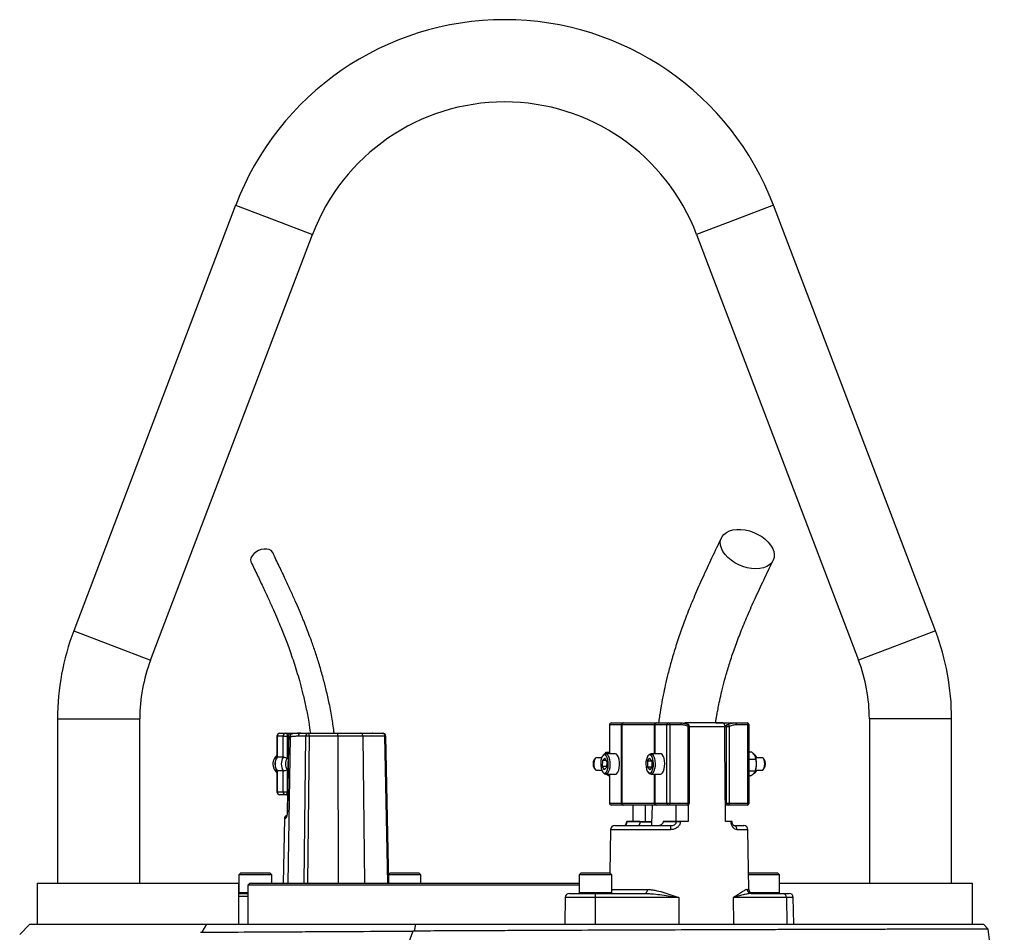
# Model space of a CAD drawing. Header units: millimetres. Extents: x 1218 to 2618, y 461 to 3503.
# Tile 5 of 5: x 1682 to 2161, y 3059 to 3503. Entities that reach past the tile are written whole.
import ezdxf

# ---------------------------------------------------------------- set-up
doc = ezdxf.new("R2010")
doc.units = ezdxf.units.MM

msp = doc.modelspace()

# ---------------------------------------------------------------- linework, layer by layer
at = {"color": 7, "linetype": 'Continuous', "lineweight": 25}
for p, q in [((1787.19, 3412.62), (1708.38, 3205.51)), ((2127.69, 3205.51), (2048.88, 3412.62)), ((1745.77, 3191.29), (1824.57, 3398.4)), ((2011.5, 3398.4), (2090.31, 3191.29)), ((1700.54, 3162.84), (1700.54, 3082.84)), ((1740.54, 3082.84), (1740.54, 3162.84)), ((2095.54, 3162.84), (2095.54, 3082.84)), ((2135.54, 3082.84), (2135.54, 3162.84)), ((1969.06, 3159.84), (1969.06, 3145.84)), ((1975, 3159.84), (1969.15, 3159.84)), ((1970.06, 3160.84), (1975.91, 3160.84)), ((1975.09, 3159.84), (1975, 3159.84)), ((1975, 3121.84), (1975, 3159.84)), ((1991.02, 3159.84), (1975.09, 3159.84)), ((1975.09, 3159.84), (1975.09, 3121.84)), ((1975.91, 3160.84), (1976.08, 3160.84)), ((1976.08, 3160.84), (1991.75, 3160.84)), ((1991.19, 3159.84), (1991.02, 3159.84)), ((1997.04, 3159.84), (1991.19, 3159.84)), ((1991.75, 3160.84), (1992.1, 3160.84)), ((1992.1, 3160.84), (1997.95, 3160.84)), ((1998.37, 3159.84), (1997.04, 3159.84)), ((1997.04, 3121.84), (1997.04, 3159.84)), ((1997.95, 3160.84), (2003.43, 3160.84)), ((1998.37, 3159.84), (1998.37, 3121.84)), ((2003.86, 3159.84), (1998.37, 3159.84)), ((2024.33, 3160.83), (2006.14, 3160.83)), ((2007.44, 3121.84), (2007.44, 3159.13)), ((2008.01, 3121.84), (2008.01, 3159.13)), ((2020.84, 3160.84), (2030.53, 3160.84)), ((2025.18, 3158.66), (2025.18, 3158.87)), ((2026.05, 3121.84), (2026.05, 3159.13)), ((2026.05, 3159.13), (2027.37, 3159.13)), ((2026.57, 3160.06), (2026.52, 3160.04)), ((2027.37, 3159.13), (2027.37, 3121.84)), ((2030.53, 3160.84), (2036.01, 3160.84)), ((2036.44, 3159.84), (2030.95, 3159.84)), ((2036.44, 3121.84), (2036.44, 3159.84)), ((2037.01, 3121.84), (2037.01, 3159.84)), ((1807.19, 3154.34), (1807.19, 3144.1)), ((1810.29, 3154.34), (1807.33, 3154.34)), ((1807.33, 3154.34), (1807.33, 3144.15)), ((1808.69, 3155.84), (1811.65, 3155.84)), ((1810.29, 3144.15), (1810.29, 3154.34)), ((1810.29, 3154.34), (1812.28, 3154.34)), ((1811.65, 3155.84), (1818.96, 3155.84)), ((1812.28, 3154.34), (1812.28, 3143.66)), ((1812.92, 3154.6), (1812.33, 3117.36)), ((1813.63, 3154.1), (1813.01, 3154.1)), ((1814.99, 3155.57), (1814.35, 3155.57)), ((1821.3, 3154.36), (1817.6, 3154.36)), ((1818.96, 3155.84), (1822.66, 3155.84)), ((1822.66, 3155.84), (1836.63, 3155.84)), ((1836.87, 3154.36), (1822.89, 3154.36)), ((1836.63, 3155.84), (1848.05, 3155.84)), ((1849.03, 3154.36), (1836.87, 3154.36)), ((1848.05, 3155.84), (1858.74, 3155.84)), ((1859.72, 3154.36), (1849.03, 3154.36)), ((1853.91, 3155.84), (1853.83, 3155.84)), ((1861.76, 3082.84), (1860.23, 3154.37)), ((1810.29, 3144.15), (1807.33, 3144.15)), ((1962.1, 3143.49), (1961.67, 3142.95)), ((1965.31, 3143.84), (1962.7, 3143.84)), ((1965.68, 3142.53), (1966.8, 3143.71)), ((1966.23, 3145.26), (1965.8, 3144.73)), ((1967.78, 3142.02), (1966.8, 3143.71)), ((1966.97, 3145.73), (1967.53, 3146.51)), ((1971.88, 3145.84), (1967.21, 3145.84)), ((1967.53, 3146.51), (1969.06, 3146.51)), ((1987.57, 3142.18), (1988.6, 3143.72)), ((1988.21, 3145.26), (1987.78, 3144.73)), ((1989.68, 3142.38), (1988.6, 3143.72)), ((1993.86, 3145.84), (1989.19, 3145.84)), ((2038.42, 3146.56), (2037.01, 3146.56)), ((2040.35, 3143.02), (2037.01, 3143.02)), ((2040.27, 3144.73), (2039.84, 3145.26)), ((2040.2, 3143.78), (2040.16, 3143.93)), ((2043.38, 3143.84), (2040.18, 3143.84)), ((2044.4, 3142.95), (2043.97, 3143.49)), ((1961.67, 3138.72), (1962.1, 3138.18)), ((1965.68, 3142.53), (1965.56, 3139.65)), ((1965.56, 3139.65), (1966.55, 3137.96)), ((1967.68, 3139.65), (1965.56, 3139.65)), ((1967.49, 3142.53), (1965.68, 3142.53)), ((1967.66, 3139.15), (1966.55, 3137.96)), ((1967.78, 3142.02), (1967.66, 3139.15)), ((1987.57, 3142.18), (1987.62, 3139.29)), ((1989.68, 3142.18), (1987.57, 3142.18)), ((1987.62, 3139.29), (1988.7, 3137.95)), ((1989.59, 3139.29), (1987.62, 3139.29)), ((1989.73, 3139.49), (1988.7, 3137.95)), ((1989.68, 3142.38), (1989.73, 3139.49)), ((2043.97, 3138.18), (2044.4, 3138.72)), ((1807.19, 3137.57), (1807.19, 3127.34)), ((1810.29, 3137.52), (1807.33, 3137.52)), ((1807.33, 3137.52), (1807.33, 3127.34)), ((1810.29, 3127.34), (1810.29, 3137.52)), ((1812.28, 3138.01), (1812.28, 3127.34)), ((1962.7, 3137.84), (1965.31, 3137.84)), ((1965.8, 3136.94), (1966.23, 3136.41)), ((1967.21, 3135.84), (1971.88, 3135.84)), ((1968.44, 3135.16), (1967.27, 3135.84)), ((1968.44, 3135.16), (1969.06, 3135.16)), ((1969.06, 3135.84), (1969.06, 3121.84)), ((1987.78, 3136.94), (1988.21, 3136.41)), ((1989.19, 3135.84), (1993.86, 3135.84)), ((2040.02, 3137.3), (2037.01, 3137.3)), ((2037.76, 3135.12), (2037.01, 3135.12)), ((2039.84, 3136.41), (2040.27, 3136.94)), ((2040.08, 3137.49), (2040.2, 3137.89)), ((2040.18, 3137.84), (2043.38, 3137.84)), ((1807.33, 3127.34), (1810.29, 3127.34)), ((1811.65, 3125.84), (1808.69, 3125.84)), ((1810.29, 3127.34), (1812.28, 3127.34)), ((1812.46, 3125.84), (1811.65, 3125.84)), ((1969.15, 3121.84), (1975, 3121.84)), ((1975.91, 3120.84), (1970.06, 3120.84)), ((1975, 3121.84), (1975.09, 3121.84)), ((1975.09, 3121.84), (1991.02, 3121.84)), ((1976.08, 3120.84), (1975.91, 3120.84)), ((1991.75, 3120.84), (1976.08, 3120.84)), ((1980.53, 3112.84), (1980.59, 3120.84)), ((1991.02, 3121.84), (1991.19, 3121.84)), ((1991.19, 3121.84), (1997.04, 3121.84)), ((1992.1, 3120.84), (1991.75, 3120.84)), ((1997.95, 3120.84), (1992.1, 3120.84)), ((1997.04, 3121.84), (1998.37, 3121.84)), ((2007.01, 3120.84), (1997.95, 3120.84)), ((1998.37, 3121.84), (2007.44, 3121.84)), ((2007.35, 3120.91), (2007.41, 3112.84)), ((2025.54, 3112.84), (2025.47, 3121.84)), ((2025.47, 3121.84), (2026.05, 3121.84)), ((2026.95, 3120.84), (2025.48, 3120.84)), ((2026.05, 3121.84), (2027.37, 3121.84)), ((2036.01, 3120.84), (2026.95, 3120.84)), ((2027.37, 3121.84), (2036.44, 3121.84)), ((1810.94, 3114.36), (1810.38, 3082.84)), ((1971.63, 3110.84), (1998.98, 3110.84)), ((1974.47, 3110.96), (1974.47, 3110.84)), ((1975.3, 3110.96), (1975.3, 3110.84)), ((1977.12, 3110.96), (1977.12, 3110.84)), ((1977.32, 3112.84), (1977.32, 3112.81)), ((1977.51, 3112.84), (1977.51, 3112.8)), ((1983.9, 3112.84), (1977.51, 3112.84)), ((1977.51, 3112.8), (1983.9, 3112.8)), ((1979.42, 3110.96), (1979.42, 3110.84)), ((1983.9, 3112.84), (1983.9, 3112.8)), ((1983.9, 3112.84), (1986.64, 3112.84)), ((1989.44, 3112.47), (1983.91, 3112.47)), ((1995.28, 3112.8), (1995.28, 3112.84)), ((2001.67, 3112.84), (1995.28, 3112.84)), ((1995.28, 3112.8), (2001.67, 3112.8)), ((2001.67, 3112.8), (2001.67, 3112.84)), ((2003.51, 3112.84), (2003.51, 3112.8)), ((2007.41, 3112.84), (2003.51, 3112.84)), ((2028.27, 3112.84), (2025.54, 3112.84)), ((2028.27, 3112.8), (2028.27, 3112.84)), ((2028.57, 3112.84), (2028.27, 3112.84)), ((2028.75, 3112.81), (2028.75, 3112.84)), ((2029.5, 3110.84), (2034.44, 3110.84)), ((2030.43, 3110.84), (2030.43, 3110.96)), ((1969.63, 3108.87), (1969.26, 3087.83)), ((2036.95, 3079.8), (2036.44, 3108.87)), ((1789.78, 3087.84), (1788.78, 3086.84)), ((1788.78, 3086.84), (1788.78, 3078.24)), ((1804.78, 3086.84), (1788.78, 3086.84)), ((1789.78, 3087.84), (1803.78, 3087.84)), ((1804.78, 3086.84), (1803.78, 3087.84)), ((1804.78, 3082.84), (1804.78, 3086.84)), ((1862.29, 3087.84), (1861.67, 3087.22)), ((1877.29, 3086.84), (1861.68, 3086.84)), ((1862.29, 3087.84), (1876.29, 3087.84)), ((1877.29, 3086.84), (1876.29, 3087.84)), ((1877.29, 3082.84), (1877.29, 3086.84)), ((1955.25, 3087.84), (1954.25, 3086.84)), ((1954.25, 3086.84), (1954.25, 3078.24)), ((1955, 3086.84), (1954.25, 3086.84)), ((1970.25, 3086.84), (1955, 3086.84)), ((1955.25, 3087.84), (1955.91, 3087.84)), ((1955.91, 3087.84), (1969.25, 3087.84)), ((1970.25, 3086.84), (1969.25, 3087.84)), ((1970.25, 3078.24), (1970.25, 3086.84)), ((2036.82, 3087.84), (2036.81, 3087.83)), ((2036.82, 3087.84), (2037.48, 3087.84)), ((2051.82, 3086.84), (2036.83, 3086.84)), ((2037.48, 3087.84), (2050.82, 3087.84)), ((2051.82, 3086.84), (2050.82, 3087.84)), ((2051.82, 3078.24), (2051.82, 3086.84)), ((1690.54, 3082.84), (1788.54, 3082.84)), ((1690.54, 3082.84), (1690.54, 3062.84)), ((1788.54, 3082.84), (1788.54, 3062.84)), ((1794.04, 3082.84), (1793.04, 3081.84)), ((1793.04, 3081.84), (1793.04, 3062.84)), ((1954.25, 3081.84), (1793.04, 3081.84)), ((1794.04, 3082.84), (1954.25, 3082.84)), ((2051.82, 3082.84), (2145.54, 3082.84)), ((2145.54, 3082.84), (2145.54, 3062.84)), ((1788.54, 3077.84), (1793.04, 3077.84)), ((1947.55, 3075.87), (1947.32, 3062.84)), ((1949.55, 3077.84), (1962.17, 3077.84)), ((2002.82, 3075.87), (1962.16, 3075.87)), ((1962.16, 3075.87), (1962.16, 3062.84)), ((1962.17, 3077.84), (1986.49, 3077.84)), ((2002.82, 3075.87), (2002.82, 3062.84)), ((2029.21, 3075.87), (2029.38, 3062.84)), ((2055.14, 3075.87), (2029.21, 3075.87)), ((2038.09, 3077.84), (2053.6, 3077.84)), ((2053.6, 3077.84), (2056.52, 3077.84)), ((2055.14, 3075.87), (2055.32, 3062.84)), ((2058.75, 3062.84), (2058.52, 3075.87)), ((1682.1, 3057.89), (1687.05, 3062.84)), ((1770.87, 3058.97), (1773.22, 3062.84)), ((1874.26, 3059.55), (1874.9, 3062.84)), ((2153.33, 3060.54), (2151.03, 3062.84)), ((2153.33, 3060.53), (2153.33, 3060.54))]:
    msp.add_line(p, q, dxfattribs=at)
at = {"color": 1, "linetype": 'Continuous', "lineweight": 25}
for p, q in [((1787.19, 3412.62), (1805.88, 3405.51)), ((2048.88, 3412.62), (2030.19, 3405.51)), ((1805.88, 3405.51), (1824.57, 3398.4)), ((2030.19, 3405.51), (2011.5, 3398.4)), ((1708.38, 3205.51), (1727.07, 3198.4)), ((2127.69, 3205.51), (2109, 3198.4)), ((1727.07, 3198.4), (1745.77, 3191.29)), ((2109, 3198.4), (2090.31, 3191.29)), ((1700.54, 3162.84), (1720.54, 3162.84)), ((1720.54, 3162.84), (1740.54, 3162.84)), ((2115.54, 3162.84), (2095.54, 3162.84)), ((2135.54, 3162.84), (2115.54, 3162.84)), ((1969.15, 3159.84), (1969.06, 3159.84)), ((1969.15, 3159.84), (1969.15, 3145.84)), ((1991.02, 3145.84), (1991.02, 3159.84)), ((1991.19, 3159.84), (1991.19, 3145.84)), ((2007.44, 3159.13), (2008.01, 3159.13)), ((2025.18, 3158.87), (2008.01, 3158.87)), ((2037.01, 3159.84), (2036.44, 3159.84)), ((1807.19, 3154.34), (1807.33, 3154.34)), ((1812.91, 3154.34), (1812.28, 3154.34)), ((1813.63, 3154.1), (1812.51, 3082.84)), ((1820.57, 3082.84), (1821.3, 3154.36)), ((1822.89, 3154.36), (1822.16, 3082.84)), ((1836.87, 3154.36), (1837.07, 3082.84)), ((1849.03, 3154.36), (1849.85, 3082.84)), ((1861.25, 3082.84), (1859.72, 3154.36)), ((1969.15, 3135.84), (1969.15, 3121.84)), ((1991.02, 3121.84), (1991.02, 3135.84)), ((1991.19, 3135.84), (1991.19, 3121.84)), ((1807.19, 3127.34), (1807.33, 3127.34)), ((1812.28, 3127.34), (1812.49, 3127.34)), ((1969.06, 3121.84), (1969.15, 3121.84)), ((2007.44, 3121.84), (2008.01, 3121.84)), ((2036.44, 3121.84), (2037.01, 3121.84)), ((1811.45, 3114.36), (1810.94, 3114.36)), ((1983.9, 3112.8), (1989.56, 3112.8)), ((1998.72, 3108.87), (1969.63, 3108.87)), ((2036.44, 3108.87), (2031.19, 3108.87)), ((1793.04, 3076.36), (1788.54, 3076.36)), ((1788.78, 3078.24), (1793.04, 3078.24)), ((1962.16, 3075.87), (1947.55, 3075.87)), ((1954.25, 3078.24), (1955, 3078.24)), ((1955, 3078.24), (1970.25, 3078.24)), ((1970.25, 3079.8), (1987.41, 3079.8)), ((2036.14, 3079.8), (2036.95, 3079.8)), ((2037.75, 3078.24), (2051.82, 3078.24)), ((2058.52, 3075.87), (2055.14, 3075.87))]:
    msp.add_line(p, q, dxfattribs=at)
at = {"color": 7, "linetype": 'Continuous', "lineweight": 25, "flags": 128}
for points in [[(2040.3, 3235.78), (2038.25, 3235.9), (2036.14, 3236.27), (2034.03, 3236.88), (2031.98, 3237.7), (2030.03, 3238.72), (2028.24, 3239.91), (2026.66, 3241.25), (2025.32, 3242.69), (2024.26, 3244.2), (2023.51, 3245.73), (2023.09, 3247.26), (2023, 3248.74), (2023.25, 3250.13), (2023.84, 3251.4), (2024.74, 3252.51), (2025.94, 3253.44), (2027.41, 3254.15), (2029.1, 3254.64), (2030.97, 3254.89), (2032.97, 3254.89), (2035.06, 3254.64), (2037.18, 3254.15), (2039.26, 3253.44), (2041.27, 3252.51), (2043.14, 3251.4), (2044.84, 3250.13), (2046.3, 3248.74), (2047.51, 3247.26), (2048.41, 3245.73), (2049, 3244.2), (2049.26, 3242.69), (2049.18, 3241.25), (2048.76, 3239.91), (2048.01, 3238.72), (2046.95, 3237.7), (2045.62, 3236.88), (2044.03, 3236.27), (2042.25, 3235.9), (2040.3, 3235.78)], [(1805.21, 3243.66), (1805.07, 3243.9), (1804.42, 3244.59), (1803.48, 3245.07), (1802.33, 3245.32), (1801.02, 3245.32), (1799.65, 3245.07), (1798.29, 3244.59), (1797.04, 3243.9), (1795.97, 3243.05), (1795.15, 3242.1), (1794.63, 3241.1), (1794.45, 3240.11), (1794.61, 3239.2), (1794.67, 3239.05)], [(1997.95, 3160.84), (1998.03, 3160.82), (1998.11, 3160.76), (1998.18, 3160.67), (1998.25, 3160.54), (1998.3, 3160.39), (1998.34, 3160.22), (1998.36, 3160.03), (1998.37, 3159.84)], [(2003.43, 3160.84), (2003.52, 3160.82), (2003.59, 3160.76), (2003.67, 3160.67), (2003.73, 3160.54), (2003.78, 3160.39), (2003.82, 3160.22), (2003.85, 3160.03), (2003.86, 3159.84)], [(2007.39, 3160.06), (2007.34, 3160.07), (2007.24, 3160.06)], [(2025.47, 3121.84), (2025.45, 3124.45), (2025.18, 3158.66)], [(2026.57, 3160.06), (2026.65, 3160.07), (2026.75, 3160.04), (2026.87, 3159.97), (2026.98, 3159.86), (2027.09, 3159.71), (2027.2, 3159.53), (2027.3, 3159.34), (2027.37, 3159.13)], [(2030.95, 3159.84), (2030.95, 3160.03), (2030.92, 3160.22), (2030.88, 3160.39), (2030.83, 3160.54), (2030.77, 3160.67), (2030.69, 3160.76), (2030.61, 3160.82), (2030.53, 3160.84)], [(2036.44, 3159.84), (2036.43, 3160.03), (2036.41, 3160.22), (2036.37, 3160.39), (2036.31, 3160.54), (2036.25, 3160.67), (2036.18, 3160.76), (2036.1, 3160.82), (2036.01, 3160.84)], [(1811.65, 3155.84), (1811.77, 3155.81), (1811.89, 3155.72), (1812, 3155.58), (1812.1, 3155.4), (1812.18, 3155.17), (1812.23, 3154.91), (1812.27, 3154.63), (1812.28, 3154.34)], [(1813.01, 3154.1), (1812.96, 3151.1), (1812.77, 3139.1), (1812.43, 3117.36)], [(1849.03, 3154.36), (1849.01, 3154.65), (1848.95, 3154.93), (1848.86, 3155.18), (1848.74, 3155.41), (1848.59, 3155.59), (1848.42, 3155.72), (1848.24, 3155.81), (1848.05, 3155.84)], [(1859.72, 3154.36), (1859.7, 3154.65), (1859.64, 3154.93), (1859.55, 3155.18), (1859.42, 3155.41), (1859.28, 3155.59), (1859.11, 3155.72), (1858.92, 3155.81), (1858.74, 3155.84)], [(1962.7, 3143.84), (1962.6, 3143.83), (1962.18, 3143.57), (1961.81, 3142.99), (1961.55, 3142.14), (1961.43, 3141.14), (1961.47, 3140.1), (1961.65, 3139.15), (1961.95, 3138.4), (1962.35, 3137.95), (1962.7, 3137.84)], [(1968.52, 3140.39), (1968.5, 3141.64), (1968.33, 3142.82), (1968.03, 3143.85), (1967.61, 3144.63), (1967.12, 3145.1), (1966.6, 3145.23), (1966.08, 3145), (1965.6, 3144.44), (1965.22, 3143.58), (1964.95, 3142.5), (1964.82, 3141.28), (1964.84, 3140.03), (1965.01, 3138.85), (1965.32, 3137.82), (1965.73, 3137.04), (1966.22, 3136.57), (1966.75, 3136.44), (1967.27, 3136.67), (1967.74, 3137.23), (1968.12, 3138.09), (1968.39, 3139.17), (1968.52, 3140.39)], [(1966.23, 3145.26), (1966.71, 3145.69), (1967.29, 3145.83), (1967.85, 3145.6), (1968.37, 3145.02), (1968.81, 3144.12), (1969.12, 3142.98), (1969.3, 3141.69), (1969.32, 3140.33)], [(1973.98, 3140.33), (1973.96, 3141.69), (1973.79, 3142.98), (1973.47, 3144.12), (1973.04, 3145.02), (1972.52, 3145.6), (1971.95, 3145.83), (1971.88, 3145.84)], [(1990.51, 3141.01), (1990.41, 3142.24), (1990.17, 3143.36), (1989.81, 3144.27), (1989.35, 3144.91), (1988.84, 3145.21), (1988.31, 3145.16), (1987.81, 3144.76), (1987.37, 3144.04), (1987.04, 3143.07), (1986.84, 3141.91), (1986.79, 3140.66), (1986.89, 3139.43), (1987.12, 3138.31), (1987.49, 3137.4), (1987.94, 3136.76), (1988.46, 3136.46), (1988.98, 3136.51), (1989.49, 3136.91), (1989.92, 3137.63), (1990.25, 3138.61), (1990.45, 3139.76), (1990.51, 3141.01)], [(1988.21, 3145.26), (1988.41, 3145.48), (1988.96, 3145.81), (1989.54, 3145.77), (1990.09, 3145.36), (1990.57, 3144.62), (1990.95, 3143.6), (1991.2, 3142.37), (1991.3, 3141.03)], [(1995.97, 3141.03), (1995.87, 3142.37), (1995.62, 3143.6), (1995.24, 3144.62), (1994.76, 3145.36), (1994.21, 3145.77), (1993.86, 3145.84)], [(2044.64, 3140.95), (2044.55, 3141.97), (2044.31, 3142.85), (2043.97, 3143.49), (2043.55, 3143.81), (2043.38, 3143.84)], [(1969.32, 3140.33), (1969.18, 3139), (1968.9, 3137.82), (1968.49, 3136.85), (1967.99, 3136.18), (1967.43, 3135.86), (1966.86, 3135.91), (1966.31, 3136.32), (1966.23, 3136.41)], [(1971.88, 3135.84), (1972.1, 3135.86), (1972.66, 3136.18), (1973.16, 3136.85), (1973.57, 3137.82), (1973.85, 3139), (1973.98, 3140.33)], [(1991.3, 3141.03), (1991.25, 3139.68), (1991.04, 3138.41), (1990.69, 3137.32), (1990.24, 3136.49), (1989.7, 3135.98), (1989.13, 3135.84), (1988.56, 3136.06), (1988.21, 3136.41)], [(1993.86, 3135.84), (1994.37, 3135.98), (1994.9, 3136.49), (1995.36, 3137.32), (1995.71, 3138.41), (1995.91, 3139.68), (1995.97, 3141.03)], [(2043.38, 3137.84), (2043.65, 3137.9), (2044.05, 3138.3), (2044.38, 3139), (2044.58, 3139.92), (2044.64, 3140.95)], [(2039.84, 3136.41), (2039.37, 3135.98), (2038.86, 3135.84)], [(1811.65, 3125.84), (1811.77, 3125.86), (1811.89, 3125.95), (1812, 3126.09), (1812.1, 3126.28), (1812.18, 3126.5), (1812.23, 3126.76), (1812.27, 3127.04), (1812.28, 3127.34)], [(1986.64, 3112.84), (1986.6, 3117.6), (1986.57, 3120.84)], [(1998.37, 3121.84), (1998.36, 3121.64), (1998.34, 3121.45), (1998.3, 3121.28), (1998.25, 3121.13), (1998.18, 3121), (1998.11, 3120.91), (1998.03, 3120.85), (1997.95, 3120.84)], [(2001.38, 3120.84), (2001.35, 3117.6), (2001.31, 3112.84)], [(2007.01, 3120.84), (2007.1, 3120.85), (2007.17, 3120.91), (2007.25, 3121), (2007.31, 3121.13), (2007.36, 3121.28), (2007.4, 3121.45), (2007.43, 3121.64), (2007.44, 3121.84)], [(2026.95, 3120.84), (2027.03, 3120.85), (2027.11, 3120.91), (2027.19, 3121), (2027.25, 3121.13), (2027.3, 3121.28), (2027.34, 3121.45), (2027.37, 3121.64), (2027.37, 3121.84)], [(2036.01, 3120.84), (2036.1, 3120.85), (2036.18, 3120.91), (2036.25, 3121), (2036.31, 3121.13), (2036.37, 3121.28), (2036.41, 3121.45), (2036.43, 3121.64), (2036.44, 3121.84)], [(1987.41, 3079.8), (1987.39, 3079.42), (1987.34, 3079.05), (1987.25, 3078.71), (1987.14, 3078.41), (1987, 3078.17), (1986.84, 3077.98), (1986.67, 3077.87), (1986.49, 3077.84)], [(1873.33, 3059.54), (1871.4, 3054.14), (1869.47, 3048.72), (1867.55, 3043.28), (1865.64, 3037.84), (1863.73, 3032.38), (1861.83, 3026.91), (1859.93, 3021.43), (1858.04, 3015.94)]]:
    msp.add_lwpolyline(points, dxfattribs=at)
at = {"color": 1, "linetype": 'Continuous', "lineweight": 25, "flags": 128}
for points in [[(2007.44, 3159.13), (2007.49, 3159.34), (2007.53, 3159.53), (2007.54, 3159.71), (2007.52, 3159.86), (2007.48, 3159.97), (2007.42, 3160.04), (2007.39, 3160.06)], [(1812.33, 3117.36), (1812.35, 3117.36), (1812.43, 3117.36)], [(2028.75, 3112.81), (2028.75, 3112.81), (2028.73, 3112.81), (2028.67, 3112.81), (2028.58, 3112.81), (2028.44, 3112.8), (2028.27, 3112.8)]]:
    msp.add_lwpolyline(points, dxfattribs=at)
at = {"color": 7, "linetype": 'Continuous', "lineweight": 25}
for centre, radius, start, end in [((1918.04, 3362.84), 140, 20.8321, 159.1679), ((1918.04, 3362.84), 100, 20.8321, 159.1679), ((1820.54, 3162.84), 120, 159.1679, 180), ((2015.54, 3162.84), 120, 0, 20.8321), ((1820.54, 3162.84), 80, 159.1679, 180), ((2015.54, 3162.84), 80, 0, 20.8321), ((1970.06, 3159.84), 1, 90, 180), ((1970.11, 3159.88), 0.957, 92.9521, 182.6753), ((1975.96, 3159.88), 0.957, 92.9521, 182.6753), ((1976.08, 3159.84), 0.996, 90.2277, 180.2259), ((1991.91, 3159.95), 0.898, 100.0828, 187.3803), ((1992.15, 3159.88), 0.957, 92.9521, 182.6753), ((1998, 3159.88), 0.957, 92.9521, 182.6753), ((2007.01, 3159.13), 1, 0, 67.9451), ((2026.95, 3159.13), 1, 112.0549, 115.6655), ((2036.01, 3159.84), 1, 0, 90), ((1808.69, 3154.34), 1.5, 90, 180), ((1808.76, 3154.4), 1.43, 92.9521, 182.6753), ((1811.72, 3154.4), 1.43, 92.9521, 182.6753), ((1819.03, 3154.41), 1.43, 92.8887, 181.7427), ((1822.73, 3154.41), 1.43, 92.8887, 181.7427), ((1822.1, 3108.42), 45.95, 89.0056, 90.9944), ((1820.39, 3154.72), 2.53, 351.9567, 26.2077), ((1834.36, 3154.72), 2.53, 351.9567, 26.2077), ((1858.74, 3154.34), 1.5, 1.2249, 90), ((1810.61, 3140.83), 5.3, 130.2046, 201.122), ((1812.93, 3140.84), 6.51, 149.3576, 210.6424), ((1815.89, 3140.84), 6.51, 149.3576, 210.6424), ((1816.23, 3140.84), 4.85, 144.3501, 215.6499), ((1965.08, 3140.84), 4.01, 148.2258, 211.7742), ((2038.71, 3144.46), 1.38, 35.276, 84.0292), ((2038.91, 3143.43), 1.9, 12.3826, 71.4548), ((2030.09, 3140.87), 10.52, 356.1037, 16.0721), ((2041.52, 3141.1), 3.42, 357.179, 32.6669), ((1810.26, 3140.6), 4.89, 200.0379, 231.093), ((1817.18, 3140.84), 4.67, 166.1819, 193.2157), ((2030.94, 3140.63), 9.66, 343.4793, 357.1725), ((2041.29, 3140.65), 3.66, 328.2353, 4.3733), ((2038.8, 3138.34), 2.02, 290.3672, 345.6385), ((1808.69, 3127.34), 1.5, 180, 270), ((1808.76, 3127.27), 1.43, 177.3247, 267.0479), ((1811.72, 3127.27), 1.43, 177.3247, 267.0479), ((1970.06, 3121.84), 1, 180, 270), ((1970.11, 3121.79), 0.957, 177.3247, 267.0479), ((1975.96, 3121.79), 0.957, 177.3247, 267.0479), ((1976.08, 3121.83), 0.996, 179.7741, 269.7723), ((1991.91, 3121.72), 0.898, 172.6197, 259.9172), ((1992.15, 3121.79), 0.957, 177.3247, 267.0479), ((1998, 3121.79), 0.957, 177.3247, 267.0479), ((2007.01, 3121.84), 1, 270, 0), ((2027, 3121.79), 0.957, 177.3247, 267.0479), ((2036.01, 3121.84), 1, 270, 0), ((1812.43, 3114.34), 1.5, 103.3667, 179), ((1971.63, 3108.84), 2, 90, 179), ((2002.7, 3109.35), 4, 158.1866, 186.8401), ((2002.59, 3052.03), 60.77, 89.1323, 90.8677), ((2029.33, 3108.99), 1.86, 356.4169, 84.8077), ((2034.44, 3108.84), 2, 1, 90), ((1789.18, 3078.24), 0.4, 180, 270), ((1949.55, 3075.84), 2, 90, 179), ((1954.65, 3078.24), 0.4, 180, 270), ((2037.89, 3076.36), 75.74, 178.8807, 180.3674), ((1969.85, 3078.24), 0.4, 270, 360), ((2038.11, 3079.81), 1.98, 180.2969, 269.3124), ((2038.95, 3079.84), 2, 181, 270), ((2051.42, 3078.24), 0.4, 270, 360), ((2053.35, 3076.05), 1.81, 354.3819, 81.7922), ((2056.52, 3075.84), 2, 1, 90), ((1161.2, 2935.35), 1000, 359.96364, 7.19155)]:
    msp.add_arc(centre, radius, start, end, dxfattribs=at)
at = {"color": 1, "linetype": 'Continuous', "lineweight": 25}
for centre, radius, start, end in [((2026.93, 3159.25), 0.891, 117.4701, 187.1321), ((1815.08, 3154.13), 1.44, 93.2524, 181.3729), ((1860.16, 3138.19), 16.18, 89.7384, 91.5678), ((1812.96, 3114.34), 1.51, 131.2067, 179.1855), ((1977.61, 3118.81), 6.01, 267.2087, 268.994)]:
    msp.add_arc(centre, radius, start, end, dxfattribs=at)
at = {"color": 7, "linetype": 'Continuous', "lineweight": 25}
for points, knots in [([(2023.54, 3250.85), (2021.95, 3247.55), (2018.89, 3241.18), (2014.52, 3231.8), (2010.58, 3222.87), (2007.08, 3214.36), (2004.04, 3206.25), (2001.46, 3198.6), (1999.33, 3191.51), (1997.61, 3185.09), (1996.27, 3179.44), (1995.31, 3174.9), (1994.64, 3171.42), (1994.19, 3168.92), (1993.83, 3166.7), (1993.45, 3164.25), (1993.15, 3162.25), (1992.99, 3161), (1992.97, 3160.84)], [0, 0, 0, 0, 0.1275762, 0.2462282, 0.3562448, 0.4576579, 0.5502475, 0.6339021, 0.7085465, 0.7738267, 0.8294046, 0.8751622, 0.9046895, 0.9279365, 0.9451928, 0.9661209, 0.9954999, 1, 1, 1, 1]), ([(1835.15, 3155.84), (1834.83, 3158.13), (1834.15, 3163.02), (1832.82, 3169.99), (1831.34, 3176.6), (1829.72, 3182.92), (1827.96, 3189.05), (1826.02, 3195.11), (1824.26, 3200.17), (1822.7, 3204.37), (1821.34, 3207.88), (1819.86, 3211.57), (1818.15, 3215.66), (1816.15, 3220.28), (1813.84, 3225.41), (1811.24, 3231.03), (1808.33, 3237.17), (1806.28, 3241.42), (1805.21, 3243.65)], [0, 0, 0, 0, 0.063376, 0.135314, 0.200813, 0.259779, 0.329188, 0.395114, 0.458934, 0.50068, 0.541524, 0.583839, 0.634009, 0.692332, 0.757504, 0.830492, 0.911313, 1, 1, 1, 1]), ([(1794.68, 3239.05), (1795.74, 3236.84), (1797.77, 3232.62), (1800.65, 3226.55), (1803.22, 3221.01), (1805.48, 3215.99), (1807.42, 3211.54), (1809.05, 3207.64), (1810.45, 3204.17), (1811.74, 3200.86), (1813.06, 3197.33), (1814.42, 3193.49), (1815.83, 3189.29), (1817.21, 3184.85), (1818.6, 3179.99), (1820.03, 3174.51), (1821.45, 3168.22), (1822.67, 3161.94), (1823.28, 3157.64), (1823.54, 3155.83)], [0, 0, 0, 0, 0.091965, 0.175683, 0.25113, 0.318316, 0.377271, 0.427179, 0.469407, 0.509883, 0.551218, 0.599234, 0.648373, 0.698667, 0.751277, 0.810157, 0.875585, 0.947553, 1, 1, 1, 1]), ([(2020.73, 3160.83), (2020.84, 3161.56), (2021.04, 3162.85), (2021.38, 3164.86), (2021.79, 3167.1), (2022.38, 3170.16), (2023.24, 3174.15), (2024.43, 3179.09), (2025.97, 3184.76), (2027.9, 3191.07), (2030.26, 3197.96), (2033.07, 3205.37), (2036.34, 3213.27), (2040.08, 3221.67), (2044.26, 3230.58), (2047.19, 3236.67), (2048.72, 3239.84)], [0, 0, 0, 0, 0.021947, 0.039293, 0.061998, 0.091492, 0.135883, 0.190174, 0.254489, 0.328962, 0.413776, 0.509231, 0.615562, 0.73284, 0.861054, 1, 1, 1, 1]), ([(2003.43, 3160.84), (2004.08, 3160.84), (2004.73, 3160.77), (2006.01, 3160.51), (2006.63, 3160.31), (2007.24, 3160.06)], [0, 0, 0, 0, 0.5, 0.5, 1, 1, 1, 1]), ([(2007.44, 3159.13), (2006.86, 3159.37), (2006.27, 3159.54), (2005.08, 3159.78), (2004.47, 3159.84), (2003.86, 3159.84)], [0, 0, 0, 0, 0.5, 0.5, 1, 1, 1, 1]), ([(2006.15, 3160.83), (2006.04, 3160.83), (2005.82, 3160.83), (2005.61, 3160.67), (2005.5, 3160.59)], [0, 0, 0, 0, 0.479094, 1, 1, 1, 1]), ([(2006.82, 3160.18), (2006.82, 3160.2), (2006.76, 3160.39), (2006.57, 3160.64), (2006.34, 3160.82), (2006.2, 3160.83), (2006.15, 3160.83)], [0, 0, 0, 0, 0.026279, 0.405942, 0.804345, 1, 1, 1, 1]), ([(2024.27, 3160.83), (2024.39, 3160.84), (2024.5, 3160.79), (2024.72, 3160.61), (2024.82, 3160.47), (2024.94, 3160.21), (2024.98, 3160.11), (2025.05, 3159.89), (2025.08, 3159.77), (2025.13, 3159.53), (2025.15, 3159.4), (2025.17, 3159.14), (2025.18, 3159), (2025.18, 3158.87)], [0, 0, 0, 0, 0.25, 0.25, 0.5, 0.5, 0.625, 0.625, 0.75, 0.75, 0.875, 0.875, 1, 1, 1, 1]), ([(2025.16, 3159.24), (2025.52, 3159.48), (2025.99, 3159.78), (2026.46, 3160.01), (2026.57, 3160.06)], [0, 0, 0, 0, 0.7832264, 1, 1, 1, 1]), ([(2026.57, 3160.06), (2027.2, 3160.32), (2027.86, 3160.51), (2029.18, 3160.77), (2029.85, 3160.84), (2030.53, 3160.84)], [0, 0, 0, 0, 0.5, 0.5, 1, 1, 1, 1]), ([(2030.95, 3159.84), (2030.34, 3159.84), (2029.73, 3159.78), (2028.54, 3159.54), (2027.95, 3159.37), (2027.37, 3159.13)], [0, 0, 0, 0, 0.5, 0.5, 1, 1, 1, 1]), ([(1813.09, 3155.18), (1812.99, 3155.03), (1812.93, 3154.85), (1812.92, 3154.58), (1812.92, 3154.48), (1812.95, 3154.29), (1812.97, 3154.2), (1813.01, 3154.1)], [0, 0, 0, 0, 0.5, 0.5, 0.75, 0.75, 1, 1, 1, 1]), ([(1814.51, 3155.55), (1814.42, 3155.56), (1814.13, 3155.59), (1813.62, 3155.5), (1813.27, 3155.29), (1813.09, 3155.18)], [0, 0, 0, 0, 0.193184, 0.595364, 1, 1, 1, 1]), ([(1817.6, 3154.36), (1816.94, 3154.36), (1816.28, 3154.29), (1815.29, 3154.19), (1814.96, 3154.16), (1814.3, 3154.11), (1813.96, 3154.1), (1813.63, 3154.1)], [0, 0, 0, 0, 0.5, 0.5, 0.75, 0.75, 1, 1, 1, 1]), ([(1818.9, 3155.82), (1818.79, 3155.83), (1818.2, 3155.85), (1817.04, 3155.72), (1815.85, 3155.57), (1815.15, 3155.59), (1814.99, 3155.59)], [0, 0, 0, 0, 0.06994, 0.391708, 0.861946, 1, 1, 1, 1]), ([(1807.2, 3144.12), (1807.16, 3144.05), (1806.87, 3143.61), (1806.51, 3142.67), (1806.25, 3141.31), (1806.3, 3139.92), (1806.61, 3138.63), (1807.02, 3137.89), (1807.21, 3137.55)], [0, 0, 0, 0, 0.035392, 0.232946, 0.431522, 0.631111, 0.831401, 1, 1, 1, 1]), ([(1807.2, 3144.12), (1807.2, 3144.12), (1807.19, 3144.15), (1807.26, 3144.15), (1807.33, 3144.15)], [0, 0, 0, 0, 0.125229, 1, 1, 1, 1]), ([(1810.29, 3144.15), (1810.33, 3144.15), (1810.38, 3144.15), (1810.5, 3144.14), (1810.57, 3144.13), (1810.79, 3144.09), (1810.97, 3144.06), (1811.34, 3143.97), (1811.54, 3143.91), (1811.92, 3143.8), (1812.11, 3143.73), (1812.28, 3143.66)], [0, 0, 0, 0, 0.125, 0.125, 0.25, 0.25, 0.5, 0.5, 0.75, 0.75, 1, 1, 1, 1]), ([(2039.79, 3144.79), (2039.87, 3144.64), (2039.94, 3144.49), (2040.07, 3144.19), (2040.12, 3144.04), (2040.26, 3143.6), (2040.31, 3143.31), (2040.35, 3143.02)], [0, 0, 0, 0, 0.25, 0.25, 0.5, 0.5, 1, 1, 1, 1]), ([(2040.59, 3140.16), (2040.62, 3140.64), (2040.6, 3141.13), (2040.52, 3142.09), (2040.44, 3142.55), (2040.35, 3143.02)], [0, 0, 0, 0, 0.5, 0.5, 1, 1, 1, 1]), ([(2040.02, 3137.3), (2040.17, 3137.76), (2040.3, 3138.24), (2040.49, 3139.19), (2040.56, 3139.67), (2040.59, 3140.16)], [0, 0, 0, 0, 0.5, 0.5, 1, 1, 1, 1]), ([(1807.2, 3137.55), (1807.2, 3137.55), (1807.19, 3137.52), (1807.26, 3137.52), (1807.33, 3137.52)], [0, 0, 0, 0, 0.126398, 1, 1, 1, 1]), ([(1810.29, 3137.52), (1810.33, 3137.52), (1810.38, 3137.52), (1810.5, 3137.53), (1810.57, 3137.54), (1810.79, 3137.58), (1810.97, 3137.61), (1811.34, 3137.7), (1811.54, 3137.76), (1811.92, 3137.87), (1812.11, 3137.94), (1812.28, 3138.01)], [0, 0, 0, 0, 0.125, 0.125, 0.25, 0.25, 0.5, 0.5, 0.75, 0.75, 1, 1, 1, 1]), ([(2039.29, 3136.21), (2039.39, 3136.3), (2039.47, 3136.39), (2039.63, 3136.58), (2039.7, 3136.67), (2039.87, 3136.94), (2039.96, 3137.12), (2040.02, 3137.3)], [0, 0, 0, 0, 0.25, 0.25, 0.5, 0.5, 1, 1, 1, 1]), ([(1989.87, 3120.84), (1989.83, 3119.9), (1989.68, 3116.57), (1989.57, 3113.23), (1989.49, 3110.84)], [0, 0, 0, 0, 0.281883, 1, 1, 1, 1]), ([(1811.45, 3114.36), (1811.49, 3114.36), (1811.54, 3114.38), (1811.64, 3114.45), (1811.69, 3114.5), (1811.85, 3114.71), (1811.96, 3114.92), (1812.11, 3115.33), (1812.16, 3115.48), (1812.24, 3115.81), (1812.28, 3115.99), (1812.35, 3116.36), (1812.37, 3116.55), (1812.41, 3116.95), (1812.42, 3117.16), (1812.43, 3117.36)], [0, 0, 0, 0, 0.125, 0.125, 0.25, 0.25, 0.5, 0.5, 0.625, 0.625, 0.75, 0.75, 0.875, 0.875, 1, 1, 1, 1]), ([(1812.33, 3117.36), (1812.33, 3117.36), (1812.33, 3117.1), (1812.28, 3116.58), (1812.16, 3115.94), (1812.04, 3115.56), (1811.96, 3115.4), (1811.96, 3115.41), (1811.96, 3115.41)], [0, 0, 0, 0, 0.000651, 0.269099, 0.541175, 0.764668, 0.932217, 1, 1, 1, 1]), ([(1977.31, 3112.81), (1977.31, 3112.74), (1977.32, 3112.46), (1977.21, 3111.96), (1977, 3111.41), (1976.74, 3111.01), (1976.52, 3110.83), (1976.51, 3110.83), (1976.51, 3110.84)], [0, 0, 0, 0, 0.048412, 0.219935, 0.396521, 0.59061, 0.80744, 1, 1, 1, 1]), ([(1977.51, 3112.8), (1977.5, 3112.64), (1977.49, 3112.47), (1977.44, 3112.17), (1977.41, 3112.02), (1977.33, 3111.76), (1977.29, 3111.64), (1977.19, 3111.43), (1977.15, 3111.34), (1977.05, 3111.18), (1977, 3111.12), (1976.91, 3111.01), (1976.86, 3110.97), (1976.73, 3110.86), (1976.64, 3110.84), (1976.57, 3110.84)], [0, 0, 0, 0, 0.125, 0.125, 0.25, 0.25, 0.375, 0.375, 0.5, 0.5, 0.625, 0.625, 0.75, 0.75, 1, 1, 1, 1]), ([(1977.33, 3112.84), (1977.34, 3112.84), (1977.36, 3112.84), (1977.47, 3112.84), (1977.51, 3112.84)], [0, 0, 0, 0, 0.686013, 1, 1, 1, 1]), ([(1983.91, 3112.47), (1983.89, 3112.31), (1983.87, 3112.16), (1983.82, 3111.89), (1983.79, 3111.77), (1983.69, 3111.45), (1983.62, 3111.28), (1983.49, 3111.04), (1983.42, 3110.96), (1983.31, 3110.86), (1983.26, 3110.84), (1983.21, 3110.84)], [0, 0, 0, 0, 0.125, 0.125, 0.25, 0.25, 0.5, 0.5, 0.75, 0.75, 1, 1, 1, 1]), ([(1992.34, 3110.84), (1992.61, 3110.84), (1992.88, 3110.86), (1993.43, 3110.96), (1993.71, 3111.04), (1994.11, 3111.22), (1994.24, 3111.29), (1994.49, 3111.46), (1994.62, 3111.55), (1994.84, 3111.77), (1994.93, 3111.89), (1995.1, 3112.16), (1995.17, 3112.31), (1995.21, 3112.47)], [0, 0, 0, 0, 0.25, 0.25, 0.5, 0.5, 0.625, 0.625, 0.75, 0.75, 0.875, 0.875, 1, 1, 1, 1]), ([(2003.51, 3112.8), (2003.51, 3112.51), (2003.47, 3112.23), (2003.32, 3111.68), (2003.21, 3111.4), (2002.94, 3110.9), (2002.77, 3110.67), (2002.39, 3110.24), (2002.17, 3110.05), (2001.71, 3109.7), (2001.47, 3109.55), (2000.95, 3109.3), (2000.69, 3109.2), (2000.14, 3109.03), (1999.86, 3108.97), (1999.29, 3108.89), (1999.01, 3108.87), (1998.72, 3108.87)], [0, 0, 0, 0, 0.125, 0.125, 0.25, 0.25, 0.375, 0.375, 0.5, 0.5, 0.625, 0.625, 0.75, 0.75, 0.875, 0.875, 1, 1, 1, 1]), ([(1998.98, 3110.84), (1999.27, 3110.84), (1999.56, 3110.86), (2000.14, 3111), (2000.43, 3111.11), (2000.82, 3111.34), (2000.95, 3111.43), (2001.18, 3111.64), (2001.29, 3111.76), (2001.47, 3112.02), (2001.54, 3112.17), (2001.64, 3112.48), (2001.67, 3112.64), (2001.67, 3112.8)], [0, 0, 0, 0, 0.25, 0.25, 0.5, 0.5, 0.625, 0.625, 0.75, 0.75, 0.875, 0.875, 1, 1, 1, 1]), ([(2001.67, 3112.84), (2001.75, 3112.84), (2001.86, 3112.84), (2002.11, 3112.84), (2002.26, 3112.84), (2002.58, 3112.84), (2002.76, 3112.84), (2003.12, 3112.84), (2003.32, 3112.84), (2003.51, 3112.84)], [0, 0, 0, 0, 0.25, 0.25, 0.5, 0.5, 0.75, 0.75, 1, 1, 1, 1]), ([(2028.27, 3112.84), (2028.39, 3112.84), (2028.64, 3112.84), (2028.78, 3112.84), (2028.74, 3112.84), (2028.74, 3112.84)], [0, 0, 0, 0, 0.4737077, 0.947417, 1, 1, 1, 1]), ([(2031.19, 3108.87), (2030.87, 3108.87), (2030.56, 3108.95), (2030.07, 3109.19), (2029.91, 3109.3), (2029.6, 3109.55), (2029.45, 3109.7), (2029.23, 3109.95), (2029.16, 3110.05), (2029.03, 3110.24), (2028.96, 3110.34), (2028.78, 3110.66), (2028.67, 3110.89), (2028.48, 3111.4), (2028.41, 3111.67), (2028.3, 3112.22), (2028.27, 3112.51), (2028.27, 3112.8)], [0, 0, 0, 0, 0.25, 0.25, 0.375, 0.375, 0.5, 0.5, 0.5625, 0.5625, 0.625, 0.625, 0.75, 0.75, 0.875, 0.875, 1, 1, 1, 1]), ([(2029.57, 3110.83), (2029.57, 3110.83), (2029.6, 3110.82), (2029.49, 3110.86), (2029.24, 3111.12), (2028.98, 3111.6), (2028.8, 3112.18), (2028.77, 3112.6), (2028.76, 3112.81)], [0, 0, 0, 0, 0.0217275, 0.2560816, 0.4836488, 0.6751844, 0.8431652, 1, 1, 1, 1]), ([(1986.49, 3077.84), (1987.17, 3077.84), (1987.84, 3077.81), (1989.19, 3077.74), (1989.87, 3077.69), (1991.9, 3077.5), (1993.26, 3077.34), (1995.99, 3076.97), (1997.35, 3076.76), (2000.08, 3076.33), (2001.45, 3076.1), (2002.82, 3075.87)], [0, 0, 0, 0, 0.125, 0.125, 0.25, 0.25, 0.5, 0.5, 0.75, 0.75, 1, 1, 1, 1]), ([(1987.41, 3079.8), (1988.03, 3079.8), (1988.66, 3079.76), (1989.92, 3079.62), (1990.55, 3079.52), (1992.45, 3079.15), (1993.73, 3078.83), (1995.67, 3078.27), (1996.32, 3078.07), (1997.61, 3077.66), (1998.26, 3077.45), (1999.56, 3077.01), (2000.21, 3076.78), (2001.19, 3076.44), (2001.51, 3076.33), (2002.16, 3076.1), (2002.49, 3075.99), (2002.82, 3075.87)], [0, 0, 0, 0, 0.125, 0.125, 0.25, 0.25, 0.5, 0.5, 0.625, 0.625, 0.75, 0.75, 0.875, 0.875, 0.9375, 0.9375, 1, 1, 1, 1]), ([(2036.14, 3079.8), (2035.98, 3079.8), (2035.81, 3079.76), (2035.44, 3079.62), (2035.23, 3079.52), (2034.78, 3079.28), (2034.54, 3079.13), (2034.02, 3078.82), (2033.74, 3078.64), (2032.86, 3078.08), (2032.22, 3077.67), (2031.16, 3077.01), (2030.79, 3076.79), (2030.21, 3076.45), (2030.02, 3076.33), (2029.72, 3076.16), (2029.62, 3076.1), (2029.41, 3075.99), (2029.31, 3075.93), (2029.21, 3075.87)], [0, 0, 0, 0, 0.125, 0.125, 0.25, 0.25, 0.375, 0.375, 0.5, 0.5, 0.75, 0.75, 0.875, 0.875, 0.9375, 0.9375, 0.96875, 0.96875, 1, 1, 1, 1]), ([(2038.09, 3077.84), (2037.49, 3077.84), (2036.86, 3077.75), (2035.51, 3077.51), (2034.8, 3077.34), (2033.31, 3076.97), (2032.53, 3076.76), (2031.32, 3076.43), (2030.91, 3076.32), (2030.07, 3076.1), (2029.64, 3075.98), (2029.21, 3075.87)], [0, 0, 0, 0, 0.25, 0.25, 0.5, 0.5, 0.75, 0.75, 0.875, 0.875, 1, 1, 1, 1]), ([(1687.05, 3062.84), (1687.07, 3062.84), (1687.09, 3062.84), (1687.14, 3062.84), (1687.21, 3062.84), (1687.28, 3062.84), (1687.36, 3062.84), (1687.46, 3062.84), (1687.57, 3062.84), (1687.68, 3062.84), (1687.81, 3062.84), (1687.95, 3062.84), (1688.1, 3062.84), (1688.26, 3062.84), (1688.43, 3062.84), (1688.61, 3062.84), (1688.81, 3062.84), (1689.22, 3062.84), (1689.9, 3062.84), (1690.99, 3062.84), (1692.24, 3062.84), (1694.14, 3062.84), (1696.93, 3062.84), (1700.96, 3062.84), (1705.62, 3062.84), (1710.9, 3062.84), (1716.78, 3062.84), (1723.25, 3062.84), (1730.3, 3062.84), (1736.62, 3062.84), (1741.92, 3062.84), (1746.03, 3062.84), (1750.28, 3062.84), (1753.85, 3062.84), (1756.68, 3062.84), (1758.7, 3062.84), (1760.73, 3062.84), (1762.78, 3062.84), (1764.84, 3062.84), (1766.91, 3062.84), (1769, 3062.84), (1771.1, 3062.84), (1772.51, 3062.84), (1773.22, 3062.84)], [0, 0, 0, 0, 0.007804, 0.015608, 0.023413, 0.031218, 0.039025, 0.046834, 0.054644, 0.062458, 0.070274, 0.078094, 0.085917, 0.093745, 0.101577, 0.109414, 0.117256, 0.125105, 0.156252, 0.187355, 0.218438, 0.249527, 0.312149, 0.374814, 0.437186, 0.499703, 0.561816, 0.624187, 0.687057, 0.749611, 0.780606, 0.811768, 0.84312, 0.874685, 0.888835, 0.902924, 0.916954, 0.930926, 0.944843, 0.958707, 0.97252, 0.986283, 1, 1, 1, 1]), ([(1773.22, 3062.84), (1788.22, 3062.84), (1804.27, 3062.84), (1825.52, 3062.84), (1829.83, 3062.84), (1838.58, 3062.84), (1843.03, 3062.84), (1856.5, 3062.84), (1865.65, 3062.84), (1874.9, 3062.84)], [-0.000006, -0.000006, -0.000006, -0.000006, 0.499998, 0.499998, 0.624998, 0.624998, 0.749999, 0.749999, 1.000001, 1.000001, 1.000001, 1.000001]), ([(1874.9, 3062.84), (1875.41, 3062.84), (1876.43, 3062.84), (1877.96, 3062.84), (1879.49, 3062.84), (1881.03, 3062.84), (1882.57, 3062.84), (1884.11, 3062.84), (1885.65, 3062.84), (1887.19, 3062.84), (1888.74, 3062.84), (1890.29, 3062.84), (1891.83, 3062.84), (1893.39, 3062.84), (1894.94, 3062.84), (1896.49, 3062.84), (1898.05, 3062.84), (1901.14, 3062.84), (1905.77, 3062.84), (1911.95, 3062.84), (1918.13, 3062.84), (1926.4, 3062.84), (1936.73, 3062.84), (1949.07, 3062.84), (1961.34, 3062.84), (1973.5, 3062.84), (1985.52, 3062.84), (1997.33, 3062.84), (2008.93, 3062.84), (2020.29, 3062.84), (2031.41, 3062.84), (2042.23, 3062.84), (2052.7, 3062.84), (2066.14, 3062.84), (2081.92, 3062.84), (2097.1, 3062.84), (2109.02, 3062.84), (2118.24, 3062.84), (2125.74, 3062.84), (2131.79, 3062.84), (2135.79, 3062.84), (2138.66, 3062.84), (2140.64, 3062.84), (2142.46, 3062.84), (2143.82, 3062.84), (2144.8, 3062.84), (2145.48, 3062.84), (2146.12, 3062.84), (2146.72, 3062.84), (2147.29, 3062.84), (2147.81, 3062.84), (2148.3, 3062.84), (2148.75, 3062.84), (2149.16, 3062.84), (2149.53, 3062.84), (2149.86, 3062.84), (2150.15, 3062.84), (2150.4, 3062.84), (2150.62, 3062.84), (2150.8, 3062.84), (2150.94, 3062.84), (2151, 3062.84), (2151.03, 3062.84)], [0, 0, 0, 0, 0.003929, 0.007858, 0.011788, 0.015718, 0.019648, 0.023579, 0.027511, 0.031444, 0.035379, 0.039315, 0.043252, 0.047191, 0.051132, 0.055076, 0.059021, 0.062969, 0.078552, 0.094135, 0.109728, 0.125342, 0.156661, 0.187888, 0.219108, 0.250408, 0.281648, 0.312882, 0.344038, 0.375154, 0.406522, 0.437897, 0.469176, 0.500433, 0.563001, 0.625384, 0.667086, 0.708605, 0.750168, 0.781531, 0.812901, 0.828518, 0.84412, 0.859721, 0.875332, 0.8827, 0.890058, 0.897405, 0.904745, 0.912077, 0.919404, 0.926726, 0.934045, 0.941363, 0.94868, 0.955998, 0.963318, 0.970642, 0.977971, 0.985306, 0.992649, 1, 1, 1, 1]), ([(1770.87, 3058.97), (1778.41, 3059.02), (1786.25, 3059.08), (1796.41, 3059.14), (1798.46, 3059.15), (1802.6, 3059.17), (1804.68, 3059.19), (1810.97, 3059.22), (1815.22, 3059.24), (1821.68, 3059.28), (1823.85, 3059.29), (1828.21, 3059.31), (1830.41, 3059.33), (1837.03, 3059.36), (1841.48, 3059.38), (1854.94, 3059.45), (1864.06, 3059.5), (1873.33, 3059.54)], [0, 0, 0, 0, 0.25, 0.25, 0.3125, 0.3125, 0.375, 0.375, 0.5, 0.5, 0.5625, 0.5625, 0.625, 0.625, 0.75, 0.75, 1, 1, 1, 1]), ([(2153.33, 3060.53), (2153.1, 3060.53), (2152.39, 3060.53), (2150.04, 3060.53), (2148.4, 3060.52), (2145.24, 3060.51), (2144.07, 3060.51), (2142.14, 3060.51), (2141.47, 3060.5), (2140.06, 3060.5), (2139.33, 3060.5), (2135.55, 3060.49), (2132.1, 3060.48), (2124.39, 3060.46), (2120.13, 3060.45), (2113.12, 3060.43), (2110.68, 3060.42), (2105.6, 3060.41), (2102.97, 3060.4), (2094.86, 3060.37), (2089.13, 3060.36), (2077.06, 3060.32), (2070.72, 3060.3), (2060.74, 3060.27), (2057.33, 3060.26), (2052.11, 3060.25), (2050.35, 3060.24), (2046.82, 3060.23), (2045.04, 3060.22), (2036.09, 3060.19), (2028.74, 3060.17), (2013.67, 3060.12), (2005.96, 3060.09), (1994.11, 3060.05), (1990.12, 3060.04), (1984.06, 3060.02), (1982.02, 3060.01), (1977.95, 3059.99), (1975.92, 3059.99), (1965.71, 3059.95), (1957.51, 3059.92), (1941.01, 3059.85), (1932.72, 3059.81), (1920.21, 3059.76), (1916.03, 3059.75), (1909.75, 3059.72), (1907.65, 3059.71), (1903.45, 3059.69), (1901.35, 3059.68), (1895.06, 3059.65), (1890.88, 3059.63), (1882.55, 3059.59), (1878.4, 3059.57), (1874.26, 3059.55)], [0, 0, 0, 0, 0.0625, 0.0625, 0.125, 0.125, 0.15625, 0.15625, 0.171875, 0.171875, 0.1875, 0.1875, 0.25, 0.25, 0.3125, 0.3125, 0.34375, 0.34375, 0.375, 0.375, 0.4375, 0.4375, 0.5, 0.5, 0.53125, 0.53125, 0.546875, 0.546875, 0.5625, 0.5625, 0.625, 0.625, 0.6875, 0.6875, 0.71875, 0.71875, 0.734375, 0.734375, 0.75, 0.75, 0.8125, 0.8125, 0.875, 0.875, 0.90625, 0.90625, 0.921875, 0.921875, 0.9375, 0.9375, 0.96875, 0.96875, 1, 1, 1, 1])]:
    msp.add_open_spline(points, degree=3, knots=knots, dxfattribs=at)
for points in [[(2026.05, 3159.13), (2025.76, 3159), (2025.47, 3158.84), (2025.18, 3158.66)], [(2038.42, 3146.56), (2038.98, 3145.98), (2039.46, 3145.39), (2039.79, 3144.79)], [(2037.76, 3135.12), (2038.37, 3135.47), (2038.91, 3135.83), (2039.29, 3136.21)], [(1983.9, 3112.8), (1983.9, 3112.68), (1983.9, 3112.57), (1983.91, 3112.47)], [(1995.28, 3112.8), (1995.27, 3112.68), (1995.25, 3112.57), (1995.21, 3112.47)], [(1770.14, 3058.96), (1770.39, 3058.96), (1770.63, 3058.96), (1770.87, 3058.97)], [(1874.26, 3059.55), (1873.95, 3059.55), (1873.64, 3059.54), (1873.33, 3059.54)]]:
    msp.add_open_spline(points, degree=3, dxfattribs=at)

doc.saveas('drawing.dxf')
